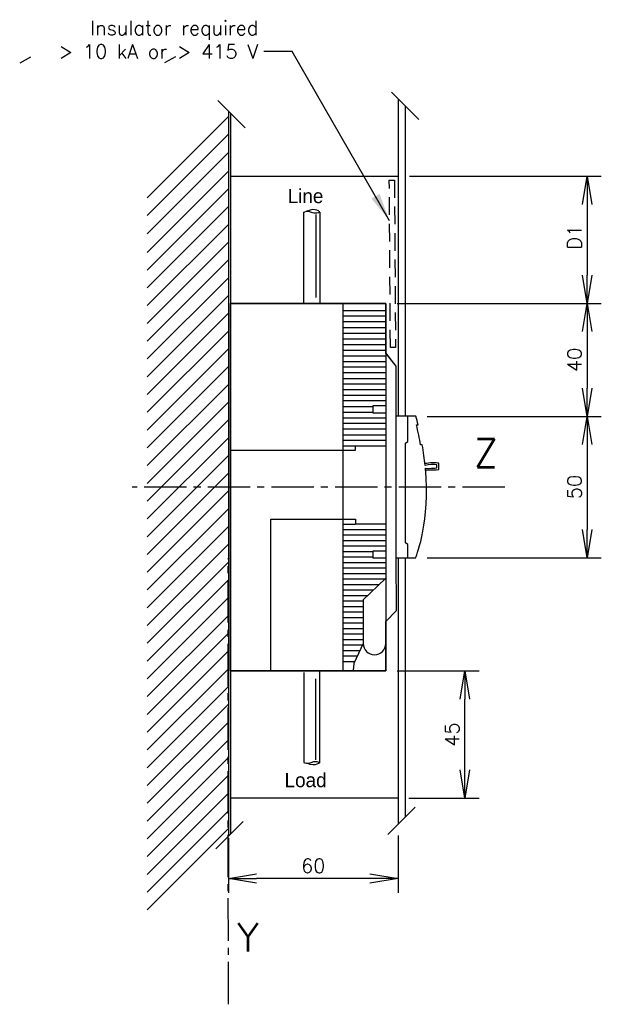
# Model space of a CAD drawing. Extents: x -649 to 118, y 164 to 612.
# Tile 3 of 3: x -88 to 118, y 230 to 578. Entities that reach past the tile are written whole.
import ezdxf

# ---------------------------------------------------------------- set-up
doc = ezdxf.new("R2010")
doc.units = 0
doc.linetypes.add('AXES2', pattern=[1.125, 0.75, -0.125, 0.125, -0.125])
doc.linetypes.add('CACHE2', pattern=[0.1875, 0.125, -0.0625])
doc.layers.get('0').update_dxf_attribs({"linetype": 'CONTINUOUS'})
doc.layers.get('DEFPOINTS').update_dxf_attribs({"linetype": 'CONTINUOUS'})
for name, color, linetype in [('ALPHA', 253, 'CONTINUOUS'), ('ASHADE', 7, 'CONTINUOUS'), ('AXE', 80, 'AXES2'), ('COTATION1', 50, 'CONTINUOUS'), ('POINTILLE_COURT', 40, 'CACHE2')]:
    doc.layers.add(name, color=color, linetype=linetype)
doc.styles.add('ROMANS', font='romans.shx')
doc.dimstyles.new('SC_DEFAUT$0', dxfattribs={"dimscale": 2, "dimtxt": 2.5, "dimasz": 5, "dimexe": 2.5, "dimexo": 2, "dimgap": 1, "dimtad": 1, "dimdec": 4, "dimzin": 12, "dimtxsty": 'ROMANS', "dimblk1": 'OPEN', "dimblk2": 'OPEN', "dimsah": 1, "dimcen": -0.09, "dimazin": 3, "dimtfac": 1, "dimtdec": 4, "dimtofl": 0, "dimtmove": 0, "dimatfit": 3, "dimtolj": 1, "dimtzin": 12})
doc.dimstyles.new('SC_DEFAUT$7', dxfattribs={"dimscale": 2, "dimtxt": 2.5, "dimasz": 5, "dimexe": 0.18, "dimexo": 0.0625, "dimgap": 1, "dimtad": 1, "dimdec": 4, "dimzin": 12, "dimtxsty": 'ROMANS', "dimblk1": 'OPEN', "dimblk2": 'OPEN', "dimsah": 1, "dimcen": -0.09, "dimazin": 3, "dimtfac": 1, "dimtdec": 4, "dimtofl": 0, "dimtmove": 0, "dimatfit": 3, "dimtolj": 1, "dimtzin": 12})

# ---------------------------------------------------------------- blocks, each defined once
blk = doc.blocks.new('_OPEN')
at = {"color": 0, "linetype": 'BYBLOCK'}
for p, q in [((-1, 0.167), (0, 0)), ((0, 0), (-1, -0.167)), ((0, 0), (-1, 0))]:
    blk.add_line(p, q, dxfattribs=at)
blk = doc.blocks.new('*D13')
at = {"layer": 'COTATION1', "color": 0}
for p, q in [((45.68, 347.84), (74.58, 347.84)), ((69.58, 312.83), (69.58, 337.84)), ((49.74, 302.83), (74.58, 302.83))]:
    blk.add_line(p, q, dxfattribs=at)
at = {"layer": 'DEFPOINTS', "color": 0}
for p in [(41.68, 347.84), (69.58, 347.84), (45.74, 302.83)]:
    blk.add_point(p, dxfattribs=at)
at = {"layer": 'COTATION1', "color": 0, "xscale": 10, "yscale": 10, "zscale": 10}
for p, rotation in [((69.58, 347.84), 90), ((69.58, 302.83), 270)]:
    blk.add_blockref('_OPEN', p, dxfattribs=dict(at, rotation=rotation))
at = {"layer": 'COTATION1', "color": 0, "insert": (65.08, 325.33), "char_height": 5, "attachment_point": 5, "rotation": 90, "style": 'ROMANS'}
blk.add_mtext('\\A1;45', dxfattribs=at)
blk = doc.blocks.new('*D14')
at = {"layer": 'COTATION1', "color": 0}
for p, q in [((45.96, 289.58), (45.96, 269.37)), ((-14.04, 288.65), (-14.04, 269.37)), ((35.96, 274.37), (-4.04, 274.37))]:
    blk.add_line(p, q, dxfattribs=at)
at = {"layer": 'DEFPOINTS', "color": 0}
for p in [(-14.04, 292.65), (45.96, 293.58), (-14.04, 274.37)]:
    blk.add_point(p, dxfattribs=at)
at = {"layer": 'COTATION1', "color": 0, "xscale": 10, "yscale": 10, "zscale": 10, "rotation": 180}
blk.add_blockref('_OPEN', (-14.04, 274.37), dxfattribs=at)
at = {"layer": 'COTATION1', "color": 0, "xscale": 10, "yscale": 10, "zscale": 10}
blk.add_blockref('_OPEN', (45.96, 274.37), dxfattribs=at)
at = {"layer": 'COTATION1', "color": 0, "insert": (15.96, 278.87), "char_height": 5, "attachment_point": 5, "style": 'ROMANS'}
blk.add_mtext('\\A1;60', dxfattribs=at)
blk = doc.blocks.new('*D15')
at = {"layer": 'COTATION1', "color": 0}
for p, q in [((49.96, 522.84), (117.78, 522.84)), ((112.78, 512.84), (112.78, 487.84)), ((45.68, 477.84), (117.78, 477.84))]:
    blk.add_line(p, q, dxfattribs=at)
at = {"layer": 'DEFPOINTS', "color": 0}
for p in [(45.96, 522.84), (41.68, 477.84), (112.78, 477.84)]:
    blk.add_point(p, dxfattribs=at)
at = {"layer": 'COTATION1', "color": 0, "xscale": 10, "yscale": 10, "zscale": 10}
for p, rotation in [((112.78, 522.84), 90), ((112.78, 477.84), 270)]:
    blk.add_blockref('_OPEN', p, dxfattribs=dict(at, rotation=rotation))
at = {"layer": 'COTATION1', "color": 0, "insert": (108.28, 501.27), "char_height": 5, "attachment_point": 5, "rotation": 90, "style": 'ROMANS'}
blk.add_mtext('\\A1;D1', dxfattribs=at)
blk = doc.blocks.new('*D16')
at = {"layer": 'COTATION1', "color": 0}
for p, q in [((49.68, 477.84), (117.78, 477.84)), ((112.78, 467.84), (112.78, 447.88)), ((56.27, 437.88), (117.78, 437.88))]:
    blk.add_line(p, q, dxfattribs=at)
at = {"layer": 'DEFPOINTS', "color": 0}
for p in [(45.68, 477.84), (52.27, 437.88), (112.78, 437.88)]:
    blk.add_point(p, dxfattribs=at)
at = {"layer": 'COTATION1', "color": 0, "xscale": 10, "yscale": 10, "zscale": 10}
for p, rotation in [((112.78, 477.84), 90), ((112.78, 437.88), 270)]:
    blk.add_blockref('_OPEN', p, dxfattribs=dict(at, rotation=rotation))
at = {"layer": 'COTATION1', "color": 0, "insert": (108.28, 457.86), "char_height": 5, "attachment_point": 5, "rotation": 90, "style": 'ROMANS'}
blk.add_mtext('\\A1;40', dxfattribs=at)
blk = doc.blocks.new('*D17')
at = {"layer": 'COTATION1', "color": 0}
for p, q in [((60.27, 437.88), (117.78, 437.88)), ((112.78, 427.88), (112.78, 397.88)), ((56.27, 387.88), (117.78, 387.88))]:
    blk.add_line(p, q, dxfattribs=at)
at = {"layer": 'DEFPOINTS', "color": 0}
for p in [(56.27, 437.88), (52.27, 387.88), (112.78, 387.88)]:
    blk.add_point(p, dxfattribs=at)
at = {"layer": 'COTATION1', "color": 0, "xscale": 10, "yscale": 10, "zscale": 10}
for p, rotation in [((112.78, 437.88), 90), ((112.78, 387.88), 270)]:
    blk.add_blockref('_OPEN', p, dxfattribs=dict(at, rotation=rotation))
at = {"layer": 'COTATION1', "color": 0, "insert": (108.28, 412.88), "char_height": 5, "attachment_point": 5, "rotation": 90, "style": 'ROMANS'}
blk.add_mtext('\\A1;50', dxfattribs=at)

msp = doc.modelspace()

# ---------------------------------------------------------------- linework, layer by layer
at = {"layer": 'ALPHA'}
for p, q in [((45.96223, 550.19217), (45.96223, 437.88398)), ((48.46223, 547.69194), (48.46223, 437.88398)), ((-14.03777, 543.92325), (-42.77392, 515.18798)), ((-14.03777, 545.86217), (-14.03777, 289.71563)), ((-13.3213, 545.14563), (-13.3213, 290.20186)), ((-14.03777, 537.63809), (-42.77392, 508.90107)), ((-14.03777, 531.21186), (-42.77392, 502.47571)), ((-14.03777, 524.62503), (-42.77392, 495.88976)), ((-13.3213, 522.83729), (45.96223, 522.83729)), ((-14.03777, 518.33987), (-42.77392, 489.60285)), ((-14.03777, 512.05384), (-42.77392, 483.31769)), ((16.91357, 509.22098), (16.91357, 479.95602)), ((-14.03777, 505.76693), (-42.77392, 477.03166)), ((-14.03777, 499.48178), (-42.77392, 470.74475)), ((-14.03777, 493.19574), (-42.77392, 464.4596)), ((-14.03777, 486.90883), (-42.77392, 458.17356)), ((-14.03777, 480.62368), (-42.77392, 451.88665)), ((-14.03777, 474.33765), (-42.77392, 445.6015)), ((-14.03777, 468.05074), (-42.77392, 439.31547)), ((-14.03777, 461.76558), (-42.77392, 433.02856)), ((-14.03777, 455.47955), (-42.77392, 426.7434)), ((-14.03777, 449.19264), (-42.77392, 420.45737)), ((-14.03777, 442.90748), (-42.77392, 414.17046)), ((-14.03777, 436.62145), (-42.77392, 407.8853)), ((-14.03777, 430.33454), (-42.77392, 401.59927)), ((-14.03777, 424.04939), (-42.77392, 395.31324)), ((-14.03777, 417.76335), (-42.77392, 389.0272)), ((-14.03777, 411.47644), (-42.77392, 382.74117)), ((-14.03777, 405.19129), (-42.77392, 376.45514)), ((-14.03777, 398.90526), (-42.77392, 370.16911)), ((-14.03777, 392.61922), (-42.77392, 363.88307)), ((45.96223, 387.87722), (45.96223, 293.58003)), ((48.46223, 387.87722), (48.46223, 296.08003)), ((-14.03777, 386.33319), (-42.77392, 357.59704)), ((-14.03777, 380.04716), (-42.77392, 351.31101)), ((-14.03777, 373.76113), (-42.77392, 345.02498)), ((-14.03777, 367.47509), (-42.77392, 338.73894)), ((-14.03777, 361.18906), (-42.77392, 332.45291)), ((-14.03777, 354.90303), (-42.77392, 326.16688)), ((-14.03777, 348.617), (-42.77392, 319.88085)), ((16.91357, 316.37711), (16.91357, 345.03082)), ((-14.03777, 342.33096), (-42.77392, 313.59481)), ((-14.03777, 336.04318), (-42.77392, 307.30878)), ((-14.03777, 329.7589), (-42.77392, 301.02275)), ((-14.03777, 323.47286), (-42.77392, 294.73672)), ((-14.03777, 317.18683), (-42.77392, 288.45068)), ((-14.03777, 310.9008), (-42.77392, 282.16465)), ((-14.03777, 304.61477), (-42.77392, 275.87862)), ((45.74361, 302.82626), (-13.3213, 302.83709)), ((-14.03777, 298.32873), (-42.77392, 269.59259)), ((-14.03777, 292.0427), (-42.77392, 263.30655))]:
    msp.add_line(p, q, dxfattribs=at)
for points in [[(18.27461, 510.20931), (18.51227, 509.94183), (16.89867, 511.97725), (13.71356, 510.43381)], [(12.60859, 510.11898), (12.91728, 510.11898), (14.00471, 510.85826), (15.20088, 510.11898)], [(12.60859, 477.71101), (12.60859, 477.71101), (12.60859, 510.11898), (12.60859, 510.11898)], [(15.20088, 510.11898), (16.39442, 509.38146), (18.29829, 510.11898), (18.29829, 510.11898)], [(18.29829, 510.11898), (18.29829, 510.11898), (18.29829, 477.71101), (18.29829, 477.71101)], [(12.60859, 347.27583), (12.60859, 347.27583), (12.60859, 315.47735), (12.60859, 315.47735)], [(18.29829, 315.47735), (18.29829, 315.47735), (18.29829, 347.50034), (18.29829, 347.50034)], [(12.60859, 315.47735), (12.91728, 315.47735), (14.00471, 314.74421), (15.20088, 315.47735)], [(18.27461, 315.38965), (18.51227, 315.658), (16.89867, 313.62171), (13.71356, 315.16691)], [(15.20088, 315.47735), (16.39442, 316.21926), (18.29829, 315.47735), (18.29829, 315.47735)]]:
    msp.add_open_spline(points, degree=3, dxfattribs=at)
at = {"layer": 'ASHADE'}
for p, q in [((-13.3213, 347.83709), (-13.3213, 477.83729)), ((-13.3213, 477.83729), (41.68237, 477.83729)), ((26.4119, 477.92499), (26.4119, 347.92303)), ((41.68237, 477.83729), (41.68237, 347.83709)), ((26.30316, 475.32218), (41.56924, 475.32218)), ((26.30316, 473.37708), (41.56924, 473.37708)), ((26.30316, 471.42936), (41.56924, 471.42936)), ((26.30316, 469.33606), (41.56924, 469.33606)), ((26.30316, 467.24014), (41.56924, 467.24014)), ((26.30316, 465.29504), (41.56924, 465.29504)), ((26.30316, 463.34732), (41.56924, 463.34732)), ((26.30316, 461.25402), (41.56924, 461.25402)), ((26.30316, 459.30805), (41.56924, 459.30805)), ((26.30316, 457.28754), (41.56924, 457.28754)), ((26.30316, 455.3407), (41.56924, 455.3407)), ((26.30316, 453.39473), (41.56924, 453.39473)), ((26.30316, 451.29968), (41.56924, 451.29968)), ((26.30316, 449.35546), (41.56924, 449.35546)), ((26.30316, 447.33495), (41.56924, 447.33495)), ((26.30316, 445.3881), (41.56924, 445.3881)), ((26.30316, 443.44213), (41.56924, 443.44213)), ((26.30316, 441.34884), (37.00643, 441.34884)), ((26.30316, 439.40111), (37.00643, 439.40111)), ((41.56924, 441.57246), (37.07922, 441.57246)), ((37.07922, 441.57246), (37.07922, 439.17661)), ((37.07922, 439.17661), (41.42191, 439.17661)), ((26.30316, 437.3806), (41.56924, 437.3806)), ((26.30316, 435.43376), (41.56924, 435.43376)), ((45.28403, 387.95439), (45.28403, 437.9059)), ((49.34347, 428.94602), (49.34347, 437.86556)), ((26.30316, 433.48954), (41.56924, 433.48954)), ((26.30316, 431.39449), (41.56924, 431.39449)), ((26.30316, 429.44852), (41.56924, 429.44852)), ((48.51825, 428.44616), (49.34347, 428.94602)), ((48.51825, 393.13721), (48.51825, 428.44616)), ((-13.20817, 425.8565), (30.9449, 425.8565)), ((26.30316, 427.50343), (30.79318, 427.50343)), ((30.9449, 425.8565), (30.9449, 427.50343)), ((30.9449, 427.50343), (41.42191, 427.50343)), ((1.0117, 347.88093), (1.0117, 401.46129)), ((1.0117, 401.46129), (30.9449, 401.46129)), ((30.9449, 401.46129), (30.9449, 399.81612)), ((26.30316, 399.7407), (30.79318, 399.7407)), ((26.30316, 397.86928), (41.56924, 397.86928)), ((30.9449, 399.81612), (41.42191, 399.81612)), ((26.30316, 395.92418), (41.56924, 395.92418)), ((26.30316, 393.97734), (41.56924, 393.97734)), ((26.30316, 392.03225), (41.56924, 392.03225)), ((26.30316, 390.08365), (37.00643, 390.08365)), ((41.56924, 390.23448), (37.07922, 390.23448)), ((37.07922, 390.23448), (37.07922, 387.84214)), ((49.34347, 392.49353), (48.51825, 393.13721)), ((49.34347, 387.86319), (49.34347, 392.49353)), ((26.30316, 388.14206), (37.00643, 388.14206)), ((37.07922, 387.84214), (41.42191, 387.84214)), ((26.30316, 386.19346), (41.56924, 386.19346)), ((26.30316, 384.24662), (41.56924, 384.24662)), ((26.30316, 382.29977), (41.56924, 382.29977)), ((26.30316, 380.35819), (41.27195, 380.35819)), ((26.30316, 378.40783), (39.1769, 378.40783)), ((26.30316, 376.46274), (37.15639, 376.46274)), ((26.30316, 374.51589), (35.13588, 374.51589)), ((26.30316, 372.57255), (33.63891, 372.57255)), ((26.30316, 370.62571), (33.63891, 370.62571)), ((26.30316, 368.67711), (33.56437, 368.67711)), ((26.30316, 366.73202), (33.56437, 366.73202)), ((26.30316, 364.78868), (33.63891, 364.78868)), ((26.30316, 362.84183), (33.56437, 362.84183)), ((26.30316, 360.89323), (33.56437, 360.89323)), ((26.30316, 358.94989), (33.63891, 358.94989)), ((33.63891, 361.80001), (33.63891, 357.5643)), ((26.30316, 357.0048), (33.26357, 357.0048)), ((33.63891, 357.5643), (30.3512, 350.51181)), ((26.30316, 355.05796), (32.44186, 355.05796)), ((26.30316, 353.11286), (31.54386, 353.11286)), ((26.30316, 351.16426), (30.56956, 351.16426)), ((30.3512, 350.51181), (30.11617, 347.92303)), ((41.68237, 347.83709), (-13.3213, 347.83709)), ((41.68237, 347.83709), (41.68237, 347.83709))]:
    msp.add_line(p, q, dxfattribs=at)
for points in [[(41.68237, 477.83729), (41.68237, 477.83729), (-13.3213, 477.83729), (-13.3213, 477.83729)], [(-13.3213, 477.83729), (-13.3213, 477.83729), (-13.3213, 347.83709), (-13.3213, 347.83709)], [(41.68237, 460.20693), (41.68237, 460.20693), (41.68237, 477.83729), (41.68237, 477.83729)], [(45.28403, 455.62746), (45.28403, 455.62746), (41.57976, 460.33497), (41.57976, 460.33497)], [(45.28403, 455.62746), (45.28403, 455.62746), (41.68237, 460.20693), (41.68237, 460.20693)], [(45.28403, 437.9059), (45.28403, 437.9059), (45.28403, 455.62746), (45.28403, 455.62746)], [(45.28403, 437.9059), (45.28403, 437.9059), (45.28403, 455.62746), (45.28403, 455.62746)], [(52.26812, 437.88398), (52.26812, 437.88398), (45.31297, 437.88398), (45.31297, 437.88398)], [(52.26812, 437.88398), (52.26812, 437.88398), (45.31297, 437.88398), (45.31297, 437.88398)], [(53.02669, 434.89531), (52.79079, 435.87662), (52.53823, 436.87197), (52.26812, 437.88398)], [(53.02669, 434.89531), (52.79079, 435.87662), (52.53823, 436.87197), (52.26812, 437.88398)], [(53.9133, 427.77792), (53.51691, 430.05801), (53.02932, 432.43193), (52.4365, 434.89531)], [(52.4365, 434.89531), (52.4365, 434.89531), (53.02669, 434.89531), (53.02669, 434.89531)], [(53.9133, 427.77792), (53.51691, 430.05801), (53.02932, 432.43193), (52.4365, 434.89531)], [(52.4365, 434.89531), (52.4365, 434.89531), (53.02669, 434.89531), (53.02669, 434.89531)], [(54.49998, 427.77792), (54.49998, 427.77792), (53.9133, 427.77792), (53.9133, 427.77792)], [(54.49998, 427.77792), (54.49998, 427.77792), (53.9133, 427.77792), (53.9133, 427.77792)], [(55.49533, 420.54477), (55.2603, 422.84415), (54.93758, 425.25053), (54.49998, 427.77792)], [(60.40015, 421.32088), (59.27414, 421.47522), (56.97563, 421.4533), (55.45762, 421.14373)], [(52.26812, 387.87722), (52.66889, 389.5943), (57.33782, 400.53347), (55.59004, 419.57486)], [(59.69157, 420.71578), (58.57257, 420.86749), (57.00369, 420.84732), (55.49533, 420.54477)], [(55.59004, 419.57486), (55.59004, 419.57486), (55.60056, 419.49681), (55.60056, 419.49681)], [(55.60056, 419.49681), (56.85987, 419.47839), (58.62782, 419.46524), (59.69157, 419.67395)], [(55.60056, 418.91977), (56.85987, 418.90135), (59.33728, 418.88732), (60.40015, 419.09604)], [(59.69157, 419.67395), (59.69157, 419.67395), (59.69157, 420.71578), (59.69157, 420.71578)], [(60.40015, 419.09604), (60.40015, 419.09604), (60.40015, 421.32088), (60.40015, 421.32088)], [(45.4033, 369.20855), (45.4033, 369.20855), (45.31297, 387.87722), (45.31297, 387.87722)], [(45.31297, 387.87722), (45.31297, 387.87722), (52.26812, 387.87722), (52.26812, 387.87722)], [(45.4033, 369.20855), (45.4033, 369.20855), (45.31297, 387.87722), (45.31297, 387.87722)], [(45.31297, 387.87722), (45.31297, 387.87722), (52.26812, 387.87722), (52.26812, 387.87722)], [(41.52013, 380.49674), (41.52013, 380.49674), (33.64154, 372.97069), (33.64154, 372.97069)], [(33.64154, 372.97069), (33.64154, 372.97069), (33.64154, 357.5643), (33.64154, 357.5643)], [(41.6394, 365.32888), (41.6394, 365.32888), (45.4033, 369.20855), (45.4033, 369.20855)], [(41.68237, 365.37098), (41.68237, 365.37098), (45.4033, 369.20855), (45.4033, 369.20855)], [(41.6394, 357.5643), (41.6394, 357.5643), (41.6394, 365.32888), (41.6394, 365.32888)], [(41.68237, 347.83709), (41.68237, 347.83709), (41.68237, 365.37098), (41.68237, 365.37098)], [(-13.3213, 347.83709), (-13.3213, 347.83709), (41.68237, 347.83709), (41.68237, 347.83709)]]:
    msp.add_open_spline(points, degree=3, dxfattribs=at)
msp.add_open_spline([(33.64154, 357.5643), (33.64154, 355.35963), (35.43492, 353.56713), (37.64135, 353.56713), (39.8504, 353.56713), (41.6394, 355.35963), (41.6394, 357.5643)], degree=3, knots=[2, 2, 2, 2, 3, 3, 3, 4, 4, 4, 4], dxfattribs=at)
at = {"layer": 'AXE', "ltscale": 50}
for p, q in [((43.61225, 552.54236), (53.2658, 542.88793)), ((-17.72077, 549.5455), (-8.06722, 539.89108)), ((42.31904, 289.93683), (51.97259, 299.59038)), ((-18.42045, 284.93995), (-8.7669, 294.5935))]:
    msp.add_line(p, q, dxfattribs=at)
at = {"layer": 'AXE', "ltscale": 20}
msp.add_line((-14.03777, 229.9097), (-14.11335, 387.65015), dxfattribs=at)
msp.add_open_spline([(83.67317, 412.83709), (83.67317, 412.83709), (-48.06347, 412.83709), (-48.06347, 412.83709)], degree=3, dxfattribs=at)
at = {"layer": 'COTATION1'}
for p, q in [((-83.93782, 564.96117), (-87.78203, 562.74634)), ((-32.76417, 565.03176), (-36.63873, 562.92145))]:
    msp.add_line(p, q, dxfattribs=at)
at = {"layer": 'POINTILLE_COURT', "ltscale": 50}
for p, q in [((43.253, 462.22745), (42.85387, 521.46181)), ((42.85387, 521.46181), (44.65076, 521.46181)), ((44.65076, 521.46181), (45.04988, 462.22745)), ((45.04988, 462.22745), (43.253, 462.22745))]:
    msp.add_line(p, q, dxfattribs=at)

# ---------------------------------------------------------------- texts
at = {"layer": 'AXE', "char_height": 10, "width": 21.2238, "attachment_point": 1, "style": 'ROMANS'}
for s, insert in [('Z', (72.7485, 429.86674)), ('Y', (-11.04872, 258.59637))]:
    msp.add_mtext(s, dxfattribs=dict(at, insert=insert))
at = {"layer": 'COTATION1', "insert": (-3.50852, 564.4127), "char_height": 5, "width": 112.609321, "attachment_point": 9, "style": 'ROMANS'}
msp.add_mtext('\\A1;Insulator required\\P> 10 kA or > 415 V', dxfattribs=at)
at = {"layer": 'COTATION1', "char_height": 5, "width": 21.738893, "attachment_point": 1}
for s, insert in [('Line', (6.91862, 518.29069)), ('Load', (5.81919, 311.70902))]:
    msp.add_mtext(s, dxfattribs=dict(at, insert=insert))

# ---------------------------------------------------------------- dimensions: what is measured, and where the dimension line sits
at = {"layer": 'COTATION1'}
dim = msp.add_linear_dim(base=(112.78434, 477.83729), p1=(45.96246, 522.83729), p2=(41.68237, 477.83729), angle=90, text='D1', dimstyle='SC_DEFAUT$0', override={"dimdec": 0, "dimpost": '  EZC100B/F/N'}, dxfattribs=at)
dim.commit()
dim.dimension.update_dxf_attribs({"geometry": '*D15', "text_midpoint": (112.78434, 501.2734), "dimtype": 160})
for base, p1, p2, picture, middle in [((112.78434, 437.88398), (45.68237, 477.83729), (52.26812, 437.88398), '*D16', (108.28434, 457.86063)), ((112.78434, 387.87722), (56.26812, 437.88398), (52.26812, 387.87722), '*D17', (108.28434, 412.8806)), ((69.58487, 347.83709), (45.74361, 302.82626), (41.68237, 347.83709), '*D13', (65.08487, 325.33167))]:
    dim = msp.add_linear_dim(base=base, p1=p1, p2=p2, angle=90, dimstyle='SC_DEFAUT$0', override={"dimdec": 0}, dxfattribs=at)
    dim.commit()
    dim.dimension.update_dxf_attribs({"geometry": picture, "text_midpoint": middle})
dim = msp.add_linear_dim(base=(-14.03777, 274.36631), p1=(45.96223, 293.58003), p2=(-14.03777, 292.65365), dimstyle='SC_DEFAUT$0', dxfattribs=at)
dim.commit()
dim.dimension.update_dxf_attribs({"geometry": '*D14', "text_midpoint": (15.96223, 278.86631)})

# ---------------------------------------------------------------- leaders
at = {"layer": 'COTATION1', "annotation_type": 0, "has_hookline": 1, "hookline_direction": 1, "text_width": 84.28571}
msp.add_leader([(42.95094, 507.0559), (8.49148, 566.9127), (-1.50852, 566.9127)], dimstyle='SC_DEFAUT$7', override={"dimgap": 1, "dimtad": 0}, dxfattribs=at)

doc.saveas('drawing.dxf')
